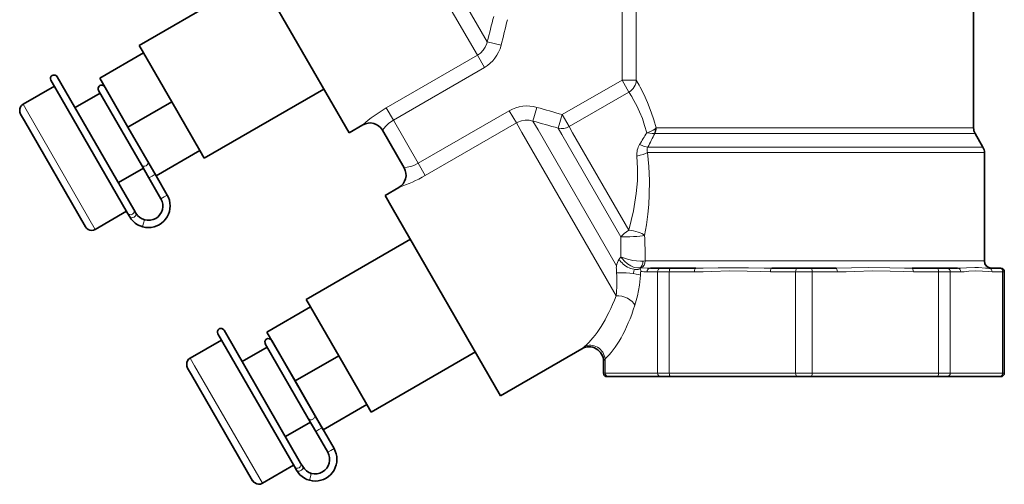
# Model space of a CAD drawing. Extents: x 353 to 846, y 131 to 745.
# Tile 2 of 12: x 364 to 500, y 337 to 401. Entities that reach past the tile are written whole.
import ezdxf

# ---------------------------------------------------------------- set-up
doc = ezdxf.new("R2010")
doc.units = 0

msp = doc.modelspace()

# ---------------------------------------------------------------- linework, layer by layer
at = {"color": 7, "lineweight": 35}
for p, q in [((495.862732, 442.666931), (495.862732, 386.470764)), ((409.362732, 385.802643), (394.342072, 411.819183)), ((378.700562, 374.692902), (368.091705, 393.067993)), ((379.566589, 375.192902), (368.957733, 393.567993)), ((430.362732, 349.429565), (415.342072, 375.446106)), ((401.800629, 339.616028), (391.191772, 357.991119)), ((402.666656, 340.116028), (392.0578, 358.491119))]:
    msp.add_line(p, q, dxfattribs=at)
at = {"color": 7, "lineweight": 13}
for p, q in [((412.71225, 421.515808), (427.139099, 396.527771)), ((415.85495, 420.315186), (428.51236, 398.391876)), ((446.401398, 367.407135), (435.541138, 386.217651)), ((451.91391, 386.470764), (492.985931, 386.470764)), ((446.357605, 363.240356), (433.318481, 385.824799)), ((451.739044, 385.720764), (493.162292, 385.720764)), ((494.125946, 383.818848), (450.740997, 383.818848)), ((494.302307, 383.068848), (450.693298, 383.068848)), ((450.382843, 368.068848), (494.302307, 368.068848))]:
    msp.add_line(p, q, dxfattribs=at)
at = {"color": 7, "lineweight": 35, "ltscale": 0.477834}
for p, q in [((380.310089, 397.896606), (396.862732, 407.453278)), ((389.310089, 382.308136), (405.862732, 391.864807))]:
    msp.add_line(p, q, dxfattribs=at)
at = {"color": 7, "lineweight": 13, "ltscale": 0.243246}
for p, q in [((447.178406, 402.835083), (447.178406, 393.105255)), ((449.153656, 402.835083), (449.153656, 393.105255))]:
    msp.add_line(p, q, dxfattribs=at)
at = {"color": 7, "lineweight": 13, "ltscale": 0.049263}
for p, q in [((430.423218, 397.910614), (428.51236, 398.391876)), ((435.378784, 389.327301), (434.840149, 387.431824))]:
    msp.add_line(p, q, dxfattribs=at)
at = {"color": 7, "lineweight": 35, "ltscale": 0.175}
for p, q in [((374.8508, 393.352356), (380.912964, 396.852356)), ((378.747925, 386.602356), (384.810089, 390.102356)), ((382.64502, 379.852356), (388.707214, 383.352356)), ((397.990784, 358.214844), (404.052979, 361.714844)), ((401.887909, 351.464844), (407.950073, 354.964844)), ((405.785034, 344.714844), (411.847198, 348.214844))]:
    msp.add_line(p, q, dxfattribs=at)
at = {"color": 7, "lineweight": 35, "ltscale": 0.027544}
msp.add_line((380.310089, 397.896606), (380.860962, 396.942444), dxfattribs=at)
at = {"color": 7, "lineweight": 35, "ltscale": 0.0026}
for p, q in [((380.860962, 396.942444), (380.912964, 396.852356)), ((404.000977, 361.804901), (404.052979, 361.714844))]:
    msp.add_line(p, q, dxfattribs=at)
at = {"color": 7, "lineweight": 35, "ltscale": 0.194856}
for p, q in [((380.912964, 396.852356), (384.810089, 390.102356)), ((378.747925, 386.602356), (374.8508, 393.352356)), ((384.810089, 390.102356), (388.707214, 383.352356)), ((401.887909, 351.464844), (397.990784, 358.214844)), ((407.950073, 354.964844), (411.847198, 348.214844)), ((401.887909, 351.464844), (405.785034, 344.714844))]:
    msp.add_line(p, q, dxfattribs=at)
at = {"color": 7, "lineweight": 13, "ltscale": 0.364054}
for p, q in [((414.527893, 389.246704), (427.139099, 396.527771)), ((415.502899, 387.557953), (428.114105, 394.83905)), ((431.564178, 388.863342), (418.952972, 381.582275)), ((432.539154, 387.174591), (419.927948, 379.893524))]:
    msp.add_line(p, q, dxfattribs=at)
at = {"color": 7, "lineweight": 13, "ltscale": 0.048749}
msp.add_line((428.114105, 394.83905), (427.139099, 396.527771), dxfattribs=at)
at = {"color": 7, "lineweight": 13, "ltscale": 0.239306}
msp.add_line((447.178406, 393.105255), (438.888611, 388.319153), dxfattribs=at)
at = {"color": 7, "lineweight": 13, "ltscale": 0.047916}
for p, q in [((447.178406, 393.105255), (448.136719, 391.445404)), ((438.888611, 388.319153), (439.846954, 386.659302))]:
    msp.add_line(p, q, dxfattribs=at)
at = {"color": 7, "lineweight": 13, "ltscale": 0.049381}
msp.add_line((447.178406, 393.105255), (449.153656, 393.105255), dxfattribs=at)
at = {"color": 7, "lineweight": 35, "ltscale": 0.125107}
for p, q in [((364.221619, 389.762634), (368.55545, 392.264771)), ((374.221619, 372.442108), (378.55545, 374.944244))]:
    msp.add_line(p, q, dxfattribs=at)
at = {"color": 7, "lineweight": 35, "ltscale": 0.297338}
for p, q in [((374.674469, 391.66629), (380.621216, 381.366211)), ((397.774536, 356.589417), (403.721283, 346.289337))]:
    msp.add_line(p, q, dxfattribs=at)
at = {"color": 7, "lineweight": 13, "ltscale": 0.239305}
msp.add_line((448.136719, 391.445404), (439.846954, 386.659302), dxfattribs=at)
at = {"color": 7, "lineweight": 35, "ltscale": 0.100106}
for p, q in [((371.417786, 389.298523), (374.885559, 391.300659)), ((377.417786, 378.906219), (380.885559, 380.908356))]:
    msp.add_line(p, q, dxfattribs=at)
at = {"color": 7, "lineweight": 13, "ltscale": 0.030605}
for p, q in [((364.83371, 388.702454), (364.221619, 389.762634)), ((387.973724, 353.564911), (387.361633, 354.625092))]:
    msp.add_line(p, q, dxfattribs=at)
at = {"color": 7, "lineweight": 13, "ltscale": 0.469396}
msp.add_line((374.221619, 372.442108), (364.83371, 388.702454), dxfattribs=at)
at = {"color": 7, "lineweight": 13, "ltscale": 0.04875}
for p, q in [((415.502899, 387.557953), (414.527893, 389.246704)), ((431.564178, 388.863342), (432.539154, 387.174591)), ((418.952972, 381.582275), (419.927948, 379.893524))]:
    msp.add_line(p, q, dxfattribs=at)
at = {"color": 7, "lineweight": 35, "ltscale": 0.026629}
msp.add_line((364.406494, 387.442444), (363.873901, 388.364899), dxfattribs=at)
at = {"color": 7, "lineweight": 35, "ltscale": 0.422214}
msp.add_line((372.850769, 372.816528), (364.406494, 387.442444), dxfattribs=at)
at = {"color": 7, "lineweight": 13, "ltscale": 0.172503}
msp.add_line((415.502899, 387.557953), (418.952972, 381.582275), dxfattribs=at)
at = {"color": 7, "lineweight": 13, "ltscale": 0.03505}
msp.add_line((434.840149, 387.431824), (435.541138, 386.217651), dxfattribs=at)
at = {"color": 7, "lineweight": 13, "ltscale": 0.048969}
msp.add_line((438.888641, 388.319153), (438.341522, 386.438354), dxfattribs=at)
at = {"color": 7, "lineweight": 35, "ltscale": 0.194855}
for p, q in [((382.64502, 379.852356), (378.747925, 386.602356)), ((404.052979, 361.714844), (407.950073, 354.964844))]:
    msp.add_line(p, q, dxfattribs=at)
at = {"color": 7, "lineweight": 35, "ltscale": 0.05488}
for p, q in [((409.362732, 385.802643), (411.263824, 386.900238)), ((414.362732, 377.142395), (416.263824, 378.23999))]:
    msp.add_line(p, q, dxfattribs=at)
at = {"color": 7, "lineweight": 35, "ltscale": 0.15}
msp.add_line((413.99588, 386.168182), (416.99588, 380.972046), dxfattribs=at)
at = {"color": 7, "lineweight": 13, "ltscale": 0.038965}
msp.add_line((432.539154, 387.174591), (433.318481, 385.824799), dxfattribs=at)
at = {"color": 7, "lineweight": 13, "ltscale": 0.025402}
msp.add_line((438.849548, 385.558411), (438.341522, 386.438354), dxfattribs=at)
at = {"color": 7, "lineweight": 13, "ltscale": 0.024219}
msp.add_line((440.331329, 385.820313), (439.846954, 386.659302), dxfattribs=at)
at = {"color": 7, "lineweight": 13, "ltscale": 0.004882}
msp.add_line((451.760254, 386.350189), (451.913879, 386.470734), dxfattribs=at)
at = {"color": 7, "lineweight": 13, "ltscale": 0.07192}
msp.add_line((492.985931, 386.470764), (495.862732, 386.470764), dxfattribs=at)
at = {"color": 7, "lineweight": 13, "ltscale": 0.40834}
msp.add_line((447.016357, 371.413086), (438.849548, 385.558411), dxfattribs=at)
at = {"color": 7, "lineweight": 13, "ltscale": 0.389335}
msp.add_line((448.118042, 372.333344), (440.331329, 385.820313), dxfattribs=at)
at = {"color": 7, "lineweight": 13, "ltscale": 0.072535}
msp.add_line((493.162292, 385.720764), (496.06369, 385.720764), dxfattribs=at)
at = {"color": 7, "lineweight": 35, "ltscale": 0.054904}
msp.add_line((496.06369, 385.720764), (497.161774, 383.818848), dxfattribs=at)
at = {"color": 7, "lineweight": 35, "ltscale": 0.030144}
msp.add_line((388.707214, 383.352356), (389.310089, 382.308136), dxfattribs=at)
at = {"color": 7, "lineweight": 13, "ltscale": 0.075896}
msp.add_line((494.125946, 383.818848), (497.161774, 383.818848), dxfattribs=at)
at = {"color": 7, "lineweight": 13, "ltscale": 0.076511}
for p, q in [((494.302307, 383.068848), (497.362732, 383.068848)), ((494.302307, 368.068848), (497.362732, 368.068848))]:
    msp.add_line(p, q, dxfattribs=at)
at = {"color": 7, "lineweight": 35, "ltscale": 0.375}
msp.add_line((497.362732, 383.068848), (497.362732, 368.068848), dxfattribs=at)
at = {"color": 7, "lineweight": 35, "ltscale": 0.051954}
for p, q in [((380.621216, 381.366211), (381.660309, 379.566498)), ((405.626404, 344.989624), (404.587311, 346.789337)), ((403.721283, 346.289337), (404.760376, 344.489624))]:
    msp.add_line(p, q, dxfattribs=at)
at = {"color": 7, "lineweight": 13, "ltscale": 0.0125}
for p, q in [((381.660309, 379.566498), (382.093323, 379.816498)), ((380.908447, 373.286163), (381.044312, 373.767334)), ((406.419891, 341.615204), (406.852905, 341.865204)), ((407.285919, 342.115204), (406.852905, 341.865204)), ((403.87262, 337.728088), (404.008484, 338.20929)), ((404.008484, 338.20929), (404.144348, 338.69046))]:
    msp.add_line(p, q, dxfattribs=at)
at = {"color": 7, "lineweight": 35, "ltscale": 0.082977}
for p, q in [((383.319824, 376.692078), (381.660309, 379.566498)), ((405.626404, 344.989624), (407.285919, 342.115204)), ((406.419891, 341.615204), (404.760376, 344.489624))]:
    msp.add_line(p, q, dxfattribs=at)
at = {"color": 7, "lineweight": 13, "ltscale": 0.012375}
msp.add_line((382.522003, 380.063995), (382.093323, 379.816498), dxfattribs=at)
at = {"color": 7, "lineweight": 35, "ltscale": 0.076857}
msp.add_line((382.648712, 379.854492), (384.185852, 377.192078), dxfattribs=at)
at = {"color": 7, "lineweight": 13, "ltscale": 0.012501}
for p, q in [((383.319824, 376.692078), (383.752869, 376.942078)), ((380.772552, 372.804962), (380.908447, 373.286163)), ((405.626404, 344.989624), (405.193359, 344.739624))]:
    msp.add_line(p, q, dxfattribs=at)
at = {"color": 7, "lineweight": 13, "ltscale": 0.012499}
for p, q in [((384.185852, 377.192078), (383.752869, 376.942078)), ((404.760376, 344.489624), (405.193359, 344.739624))]:
    msp.add_line(p, q, dxfattribs=at)
at = {"color": 7, "lineweight": 35, "ltscale": 0.048967}
msp.add_line((415.342072, 375.446106), (414.362732, 377.142395), dxfattribs=at)
at = {"color": 7, "lineweight": 35, "ltscale": 0.014458}
for p, q in [((379.855743, 374.692078), (379.566589, 375.192902)), ((378.989716, 374.192078), (378.700562, 374.692902)), ((402.089783, 339.115204), (401.800629, 339.616028)), ((402.955811, 339.615204), (402.666656, 340.116028))]:
    msp.add_line(p, q, dxfattribs=at)
at = {"color": 7, "lineweight": 35, "ltscale": 0.416057}
msp.add_line((403.450073, 362.759064), (417.862732, 371.0802), dxfattribs=at)
at = {"color": 7, "lineweight": 35, "ltscale": 0.03614}
for p, q in [((452.55014, 367.068848), (451.104553, 367.068848)), ((493.620911, 367.068848), (492.175323, 367.068848)), ((499.425262, 367.068848), (497.979675, 367.068848))]:
    msp.add_line(p, q, dxfattribs=at)
at = {"color": 7, "lineweight": 35, "ltscale": 0.033825}
for p, q in [((452.55014, 367.068848), (453.903137, 367.068848)), ((490.822327, 367.068848), (492.175323, 367.068848)), ((452.55014, 352.068848), (453.903137, 352.068848)), ((490.822327, 352.068848), (492.175323, 352.068848))]:
    msp.add_line(p, q, dxfattribs=at)
at = {"color": 7, "lineweight": 35, "ltscale": 0.087249}
for p, q in [((457.393097, 367.068848), (453.903137, 367.068848)), ((490.822327, 367.068848), (487.332367, 367.068848))]:
    msp.add_line(p, q, dxfattribs=at)
at = {"color": 7, "lineweight": 35, "ltscale": 0.08725}
for p, q in [((471.406036, 367.068848), (467.916046, 367.068848)), ((476.809418, 367.068848), (473.319427, 367.068848))]:
    msp.add_line(p, q, dxfattribs=at)
at = {"color": 7, "lineweight": 35, "ltscale": 0.047835}
for p, q in [((471.406036, 367.068848), (473.319427, 367.068848)), ((471.406036, 352.068848), (473.319427, 352.068848))]:
    msp.add_line(p, q, dxfattribs=at)
at = {"color": 7, "lineweight": 35, "ltscale": 0.004757}
for p, q in [((499.425262, 367.068848), (499.61554, 367.068848)), ((445.109924, 352.068848), (445.300201, 352.068848)), ((499.425262, 352.068848), (499.61554, 352.068848))]:
    msp.add_line(p, q, dxfattribs=at)
at = {"color": 7, "lineweight": 13, "ltscale": 0.03614}
for p, q in [((452.088196, 366.568848), (450.642609, 366.568848)), ((494.082855, 366.568848), (492.637268, 366.568848)), ((499.887207, 366.568848), (498.441589, 366.568848))]:
    msp.add_line(p, q, dxfattribs=at)
at = {"color": 7, "lineweight": 13, "ltscale": 0.04059}
for p, q in [((452.088196, 366.568848), (453.711792, 366.568848)), ((491.013672, 366.568848), (492.637268, 366.568848)), ((452.088196, 352.568848), (453.711792, 352.568848)), ((491.013672, 352.568848), (492.637268, 352.568848))]:
    msp.add_line(p, q, dxfattribs=at)
at = {"color": 7, "lineweight": 13, "ltscale": 0.35}
for p, q in [((452.088196, 352.568848), (452.088196, 366.568848)), ((453.711792, 352.568848), (453.711792, 366.568848)), ((471.214691, 352.568848), (471.214691, 366.568848)), ((473.510773, 352.568848), (473.510773, 366.568848)), ((491.013672, 352.568848), (491.013672, 366.568848)), ((492.637268, 352.568848), (492.637268, 366.568848)), ((499.887207, 352.568848), (499.887207, 366.568848))]:
    msp.add_line(p, q, dxfattribs=at)
at = {"color": 7, "lineweight": 13, "ltscale": 0.087249}
for p, q in [((457.201752, 366.568848), (453.711792, 366.568848)), ((491.013672, 366.568848), (487.523712, 366.568848))]:
    msp.add_line(p, q, dxfattribs=at)
at = {"color": 7, "lineweight": 13, "ltscale": 0.08725}
for p, q in [((471.214691, 366.568848), (467.724701, 366.568848)), ((477.000763, 366.568848), (473.510773, 366.568848))]:
    msp.add_line(p, q, dxfattribs=at)
at = {"color": 7, "lineweight": 13, "ltscale": 0.057402}
for p, q in [((471.214691, 366.568848), (473.510773, 366.568848)), ((471.214691, 352.568848), (473.510773, 352.568848))]:
    msp.add_line(p, q, dxfattribs=at)
at = {"color": 7, "lineweight": 13, "ltscale": 0.005708}
for p, q in [((499.887207, 366.568848), (500.11554, 366.568848)), ((444.609924, 352.568848), (444.838257, 352.568848)), ((499.887207, 352.568848), (500.11554, 352.568848))]:
    msp.add_line(p, q, dxfattribs=at)
at = {"color": 7, "lineweight": 35, "ltscale": 0.35}
msp.add_line((500.11554, 352.568848), (500.11554, 366.568848), dxfattribs=at)
at = {"color": 7, "lineweight": 35, "ltscale": 0.027545}
msp.add_line((403.450073, 362.759064), (404.000977, 361.804901), dxfattribs=at)
at = {"color": 7, "lineweight": 35, "ltscale": 0.125}
for p, q in [((387.361633, 354.625092), (391.691772, 357.125092)), ((397.361633, 337.304596), (401.691772, 339.804596))]:
    msp.add_line(p, q, dxfattribs=at)
at = {"color": 7, "lineweight": 35, "ltscale": 0.1}
for p, q in [((394.5578, 354.16098), (398.021881, 356.16098)), ((400.5578, 343.768677), (404.021881, 345.768677))]:
    msp.add_line(p, q, dxfattribs=at)
at = {"color": 7, "lineweight": 35, "ltscale": 0.296491}
msp.add_line((404.587311, 346.789337), (398.657501, 357.060089), dxfattribs=at)
at = {"color": 7, "lineweight": 35, "ltscale": 0.324678}
msp.add_line((430.362732, 349.429565), (441.609924, 355.923126), dxfattribs=at)
at = {"color": 7, "lineweight": 13, "ltscale": 0.012664}
msp.add_line((441.609924, 355.923126), (441.996185, 356.250824), dxfattribs=at)
at = {"color": 7, "lineweight": 35, "ltscale": 0.416058}
msp.add_line((412.450073, 347.170593), (426.862732, 355.49176), dxfattribs=at)
at = {"color": 7, "lineweight": 35, "ltscale": 0.027236}
msp.add_line((387.546478, 352.304901), (387.00177, 353.248383), dxfattribs=at)
at = {"color": 7, "lineweight": 13, "ltscale": 0.469395}
msp.add_line((397.361633, 337.304596), (387.973724, 353.564911), dxfattribs=at)
at = {"color": 7, "lineweight": 13, "ltscale": 0.010188}
msp.add_line((444.609924, 354.191071), (444.838257, 354.528595), dxfattribs=at)
at = {"color": 7, "lineweight": 35, "ltscale": 0.040556}
msp.add_line((444.609924, 352.568848), (444.609924, 354.191071), dxfattribs=at)
at = {"color": 7, "lineweight": 13, "ltscale": 0.048994}
msp.add_line((444.838257, 352.568848), (444.838257, 354.528595), dxfattribs=at)
at = {"color": 7, "lineweight": 35, "ltscale": 0.422456}
msp.add_line((395.995605, 337.670593), (387.546478, 352.304901), dxfattribs=at)
at = {"color": 7, "lineweight": 13, "ltscale": 0.181248}
for p, q in [((452.088196, 352.568848), (444.838257, 352.568848)), ((499.887207, 352.568848), (492.637268, 352.568848))]:
    msp.add_line(p, q, dxfattribs=at)
at = {"color": 7, "lineweight": 35, "ltscale": 0.181248}
for p, q in [((452.55014, 352.068848), (445.300201, 352.068848)), ((499.425262, 352.068848), (492.175323, 352.068848))]:
    msp.add_line(p, q, dxfattribs=at)
at = {"color": 7, "lineweight": 13, "ltscale": 0.437572}
for p, q in [((471.214691, 352.568848), (453.711792, 352.568848)), ((491.013672, 352.568848), (473.510773, 352.568848))]:
    msp.add_line(p, q, dxfattribs=at)
at = {"color": 7, "lineweight": 35, "ltscale": 0.437572}
for p, q in [((471.406036, 352.068848), (453.903137, 352.068848)), ((490.822327, 352.068848), (473.319427, 352.068848))]:
    msp.add_line(p, q, dxfattribs=at)
at = {"color": 7, "lineweight": 35, "ltscale": 0.030145}
msp.add_line((411.847198, 348.214844), (412.450073, 347.170593), dxfattribs=at)
at = {"color": 7, "lineweight": 13}
for points in [[(427.139099, 396.527771), (427.574097, 396.836395), (427.944763, 397.220612), (428.239197, 397.667389), (428.448425, 398.161743), (428.51236, 398.391876)], [(451.91391, 386.470764), (451.591461, 387.606873), (451.230682, 388.682465), (450.71225, 390.001709), (450.184967, 391.163422), (449.691406, 392.137054)], [(450.586243, 385.824249), (450.307617, 386.830078), (449.986115, 387.772705), (449.606354, 388.70932), (449.213654, 389.548187), (448.639496, 390.617035)], [(413.99588, 386.168182), (414.411438, 386.676605), (414.89682, 387.137024), (415.502899, 387.557953)], [(434.840149, 387.431824), (434.313171, 387.540222), (433.777283, 387.551971), (433.249634, 387.46579), (432.747772, 387.283844), (432.539154, 387.174591)], [(450.586212, 385.824249), (451.126953, 386.001831), (451.471832, 386.16449), (451.760223, 386.350098)], [(450.586243, 385.824249), (450.719147, 385.791199), (451.325195, 385.697845), (451.69696, 385.710876)], [(450.693298, 383.068848), (450.646454, 383.262604), (450.637085, 383.455902), (450.668335, 383.64325), (450.740997, 383.818848)], [(448.118042, 372.333344), (448.455109, 373.656586), (448.750092, 375.003174), (448.96756, 376.2005), (449.139923, 377.408539), (449.296265, 379.147461), (449.331543, 380.884491), (449.233612, 382.594513)], [(450.303009, 371.60556), (450.539764, 373.070251), (450.733948, 374.561005), (450.86377, 375.892517), (450.949249, 377.235901), (450.98407, 379.187744), (450.901855, 381.140442), (450.693298, 383.068848)], [(418.952972, 381.582275), (418.422363, 381.321655), (418.067078, 381.192261), (417.426941, 381.03363), (416.99588, 380.972046)], [(447.007538, 368.625519), (447.171783, 368.403931), (447.526337, 368.021301), (447.934357, 367.676544), (448.389221, 367.385437), (448.851532, 367.188446), (449.342194, 367.100708), (449.66626, 367.125549)], [(447.007538, 368.625519), (447.220734, 368.537598), (447.911255, 368.320709), (448.673004, 368.1521), (449.192383, 368.075867), (449.711853, 368.041077), (450.04126, 368.051636)], [(448.773224, 366.329498), (448.819855, 366.702301), (448.888824, 366.89975)], [(451.104553, 367.068848), (450.657257, 367.078156), (449.79303, 367.124573)], [(467.916046, 367.068848), (466.838379, 367.080414), (464.692902, 367.133484), (460.473297, 367.133301), (458.414551, 367.080414), (457.393097, 367.068848)], [(487.332367, 367.068848), (486.309998, 367.080444), (484.249359, 367.133362), (481.331268, 367.157135), (478.969543, 367.106049), (476.809418, 367.068848)], [(494.896332, 367.122467), (494.055603, 367.077698), (493.620911, 367.068848)], [(497.979675, 367.068848), (497.524475, 367.085724), (496.547852, 367.149139), (496.019562, 367.161713), (494.896332, 367.122467)], [(448.957672, 361.937286), (449.323822, 363.264252), (449.591278, 364.74115), (449.731079, 366.09726)], [(467.724701, 366.568848), (466.339233, 366.596527), (464.512451, 366.667358), (462.064575, 366.706512), (459.605896, 366.635925), (458.398071, 366.590271), (457.201752, 366.568848)], [(487.523712, 366.568848), (486.138214, 366.596527), (484.311462, 366.667358), (481.863556, 366.706512), (479.404877, 366.635925), (478.197083, 366.590271), (477.000763, 366.568848)], [(495.216522, 366.649292), (494.53714, 366.587219), (494.082855, 366.568848)], [(498.441589, 366.568848), (497.867706, 366.596527), (497.111053, 366.667358), (496.097107, 366.706512), (495.216522, 366.649292)]]:
    msp.add_lwpolyline(points, dxfattribs=at)
at = {"color": 7, "lineweight": 35}
for points in [[(368.274719, 393.751007), (368.395386, 393.80069), (368.668915, 393.792084), (368.864349, 393.677948), (368.962982, 393.558868)], [(374.857483, 392.349304), (374.75415, 392.269653), (374.624817, 392.022247), (374.63208, 391.797729), (374.703735, 391.615631)], [(374.857483, 392.349304), (374.971375, 392.397125), (375.231171, 392.395477), (375.416168, 392.302032), (375.526917, 392.182587)], [(363.873901, 388.364899), (363.76062, 388.661377), (363.756256, 389.124298), (363.855591, 389.396606), (364.014923, 389.603302), (364.221619, 389.762634)], [(374.221619, 372.442108), (373.980286, 372.342773), (373.721619, 372.308136), (373.449799, 372.350372), (373.221619, 372.442108), (373.027222, 372.595337), (372.850769, 372.816528)], [(391.374756, 358.674133), (391.495422, 358.723785), (391.768982, 358.71521), (391.964417, 358.601074), (392.063049, 358.481995)], [(397.95755, 357.27243), (397.854187, 357.19278), (397.724854, 356.945374), (397.732147, 356.720825), (397.803772, 356.538757)], [(397.95755, 357.27243), (398.078217, 357.322113), (398.35495, 357.311676), (398.546967, 357.196045), (398.657501, 357.060089)], [(387.00177, 353.248383), (386.897491, 353.516083), (386.896271, 353.999939), (386.995605, 354.259064), (387.154938, 354.465759), (387.361633, 354.625092)], [(395.977295, 337.702301), (396.177429, 337.455963), (396.576141, 337.220734), (396.861633, 337.170593), (397.1203, 337.205231), (397.361633, 337.304596)]]:
    msp.add_lwpolyline(points, dxfattribs=at)
at = {"color": 7, "lineweight": 13}
for centre, radius, start, end in [((-344.27179, 595.243774), 797.462202, 345.708936, 345.970432), ((-142.42627, 542.359741), 590.780838, 345.84739, 346.201551), ((425.643402, 399.097687), 4.924144, 300.120715, 346.052662), ((423.195801, 378.053925), 30.005862, 27.991819, 30.106736), ((429.92041, 379.821503), 21.608987, 29.972547, 32.542098), ((424.874054, 371.422485), 20.610173, 120.133233, 131.326492), ((434.016907, 384.59433), 4.924155, 73.947419, 119.879246), ((273.951721, -179.345581), 591.140853, 73.798596, 74.152543), ((218.751251, -380.856628), 798.098679, 74.029538, 74.290827), ((450.211823, 386.178192), 1.557453, 342.535314, 6.338708), ((450.238007, 386.465179), 1.675729, 333.621949, 0.188873), ((395.551453, 417.488129), 63.493605, 328.35281, 330.086329), ((392.792999, 414.289886), 65.470935, 332.263066, 334.118313), ((451.741333, 385.616669), 0.104132, 91.268799, 115.206904), ((451.738281, 382.840088), 2.516887, 148.007522, 185.599657), ((409.66507, 397.764954), 20.609413, 288.673427, 299.867103), ((365.843628, 370.281555), 81.180718, 358.831119, 0.798635), ((369.860809, 368.027557), 80.52189, 0.029379, 2.546783), ((449.468811, 366.666748), 3.155018, 148.649478, 166.430181), ((448.899475, 366.995941), 2.497037, 139.260905, 148.303255), ((449.341766, 367.093781), 2.95722, 173.917011, 185.347842), ((427.662537, 365.148071), 18.808986, 3.868236, 5.094079), ((449.719818, 365.844147), 1.28254, 86.726334, 92.393506), ((448.974121, 366.790283), 0.769261, 14.42671, 25.845086), ((448.017578, 366.507324), 1.766745, 9.133688, 15.585657), ((450.426514, 363.855072), 4.21411, 90.593901, 95.245069), ((429.863312, 367.455505), 19.914148, 356.089141, 357.609384), ((449.242493, 366.713501), 0.524948, 350.281602, 8.138726), ((450.786499, 375.583862), 9.016748, 263.464483, 269.085558)]:
    msp.add_arc(centre, radius, start, end, dxfattribs=at)
at = {"color": 7, "lineweight": 35}
for centre, radius, start, end in [((368.524719, 393.317993), 0.5, 120.000003, 210.000003), ((412.263824, 385.168182), 2.000003, 30.000083, 119.99999), ((497.362732, 386.470764), 1.5, 180.000005, 210.000003), ((495.862732, 383.068848), 1.5, 360, 30.000001), ((415.263824, 379.972046), 2.000003, 300.000005, 29.999919), ((381.587799, 375.692078), 3, 210.000003, 30.000008), ((381.587799, 375.692078), 2, 210.000003, 29.997549), ((498.362732, 368.068848), 1, 180.000005, 269.999997), ((499.61554, 366.568848), 0.5, 0, 90.000003), ((391.624756, 358.241119), 0.5, 120.000003, 210.000003), ((442.609924, 354.191071), 2, 0.000002, 119.99999), ((445.109924, 352.568848), 0.5, 180.000005, 269.999997), ((499.61554, 352.568848), 0.5, 269.999997, 0), ((404.687866, 340.615204), 3, 210.000003, 30.000008), ((404.687866, 340.615204), 2, 210.000003, 29.997549)]:
    msp.add_arc(centre, radius, start, end, dxfattribs=at)
at = {"color": 7, "lineweight": 13}
for centre, major_axis, ratio, start_param, end_param in [((447.178406, 393.105255), (1.693054, 1.064697), 0.958259, 4.6761904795, 5.7024246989), ((438.888611, 388.319153), (1.732056, 1), 0.958315, 3.926990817, 4.7123889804), ((449.230896, 384.818848), (1.769836, -0.931488), 0.209344, 5.0328425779, 5.8345638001), ((381.05423, 381.616211), (0.433014, 0.25), 0.831261, 4.7123889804, 6.1526328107), ((448.959747, 383.068848), (1.976532, 0.30545), 0.256557, 4.8116527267, 5.7410502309), ((381.05423, 381.616211), (-0.433014, -0.25), 0.831261, 0, 1.5707963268), ((379.133575, 374.942902), (0.433014, 0.25), 0.928884, 4.7123889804, 6.2831853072), ((379.133575, 374.942902), (-0.433014, -0.25), 0.928884, 0, 1.5707963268), ((379.422729, 374.442078), (-0.433014, -0.25), 0.697564, 6.2831853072, 7.853981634), ((379.422729, 374.442078), (0.433014, 0.25), 0.697564, 4.7123889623, 6.2831853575), ((448.538239, 371.60556), (1.732056, 1), 0.420199, 1.5707963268, 2.3561944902), ((448.538239, 371.60556), (1.964722, -0.373962), 0.330905, 0.5219944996, 1.8488015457), ((448.538239, 371.60556), (1.997589, 0.09787), 0.091385, 3.8417624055, 5.7910630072), ((448.38681, 368.344391), (1.698059, -1.056702), 0.597879, 3.9718601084, 5.8949632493), ((449.332855, 368.052399), (0.170227, -0.985413), 0.703128, 0.2452732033, 1.4491431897), ((449.503632, 368.068848), (0, 1), 0.879196, 3.4770183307, 4.7123889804), ((451.104553, 366.568848), (0, -0.5), 0.92388, 3.1415926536, 4.7123889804), ((452.55014, 366.568848), (0, -0.5), 0.92388, 3.1415926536, 4.7123889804), ((453.903137, 366.568848), (0, -0.5), 0.382683, 3.1415926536, 4.7123889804), ((457.393097, 366.568848), (0, -0.5), 0.382683, 3.1415926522, 4.71238898), ((467.916046, 366.568848), (0, -0.5), 0.382683, 3.1415926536, 4.7123889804), ((471.406036, 366.568848), (0, -0.5), 0.382683, 3.1415926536, 4.7123889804), ((473.319427, 366.568848), (0, -0.5), 0.382683, 1.5707963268, 3.1415926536), ((476.809418, 366.568848), (0, -0.5), 0.382683, 1.5707963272, 3.1415926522), ((487.332367, 366.568848), (0, -0.5), 0.382683, 1.5707963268, 3.1415926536), ((490.822327, 366.568848), (0, -0.5), 0.382684, 1.5707963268, 3.1415926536), ((492.175323, 366.568848), (0, -0.5), 0.92388, 1.5707963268, 3.1415926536), ((493.620911, 366.568848), (0, -0.5), 0.92388, 1.5707975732, 3.1415872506), ((497.979675, 366.568848), (0, -0.5), 0.92388, 1.5707963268, 3.1415926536), ((499.425262, 366.568848), (0, -0.5), 0.92388, 1.5707963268, 3.1415926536), ((444.483582, 366.237061), (0.392151, -6.055115), 0.321821, 1.0323535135, 1.579666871), ((447.883331, 366.09726), (1.995331, -0.136383), 0.162444, 0.398281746, 2.3987181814), ((442.19928, 374.725128), (-2.998688, -19.491089), 0.353796, 0.3831738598, 0.996143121), ((447.109924, 361.937286), (1.898529, -0.628937), 0.604684, 0.5011989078, 2.1675470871), ((444.046783, 374.733185), (-1.713867, -21.212799), 0.342003, 0.3383607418, 0.9511832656), ((442.990509, 354.528595), (1.317322, -1.504883), 0.876032, 0.9165945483, 2.9193410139), ((445.300201, 352.568848), (0, 0.5), 0.92388, 1.5707963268, 3.1415926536), ((452.55014, 352.568848), (0, 0.5), 0.92388, 1.5707963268, 3.1415926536), ((453.903137, 352.568848), (0, 0.5), 0.382683, 1.5707963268, 3.1415926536), ((471.406036, 352.568848), (0, 0.5), 0.382683, 1.5707963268, 3.1415926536), ((473.319427, 352.568848), (0, 0.5), 0.382683, 3.1415926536, 4.7123889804), ((490.822327, 352.568848), (0, 0.5), 0.382683, 3.1415926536, 4.7123889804), ((492.175323, 352.568848), (0, 0.5), 0.92388, 3.1415926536, 4.7123889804), ((499.425262, 352.568848), (0, 0.5), 0.92388, 3.1415926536, 4.7123889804), ((404.154297, 346.539337), (0.433014, 0.25), 0.831261, 4.7123889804, 6.2831853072), ((404.154297, 346.539337), (-0.433014, -0.25), 0.831261, 6.2831853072, 7.853981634), ((402.233643, 339.866028), (-0.433014, -0.25), 0.928884, 0, 1.5707963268), ((402.233643, 339.866028), (0.433014, 0.25), 0.928884, 4.7123889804, 6.2831853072), ((402.522797, 339.365204), (0.433014, 0.25), 0.697564, 4.7123889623, 6.2831853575), ((402.522797, 339.365204), (-0.433014, -0.25), 0.697564, 6.2831853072, 7.853981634)]:
    msp.add_ellipse(centre, major_axis=major_axis, ratio=ratio, start_param=start_param, end_param=end_param, dxfattribs=at)

doc.saveas('drawing.dxf')
